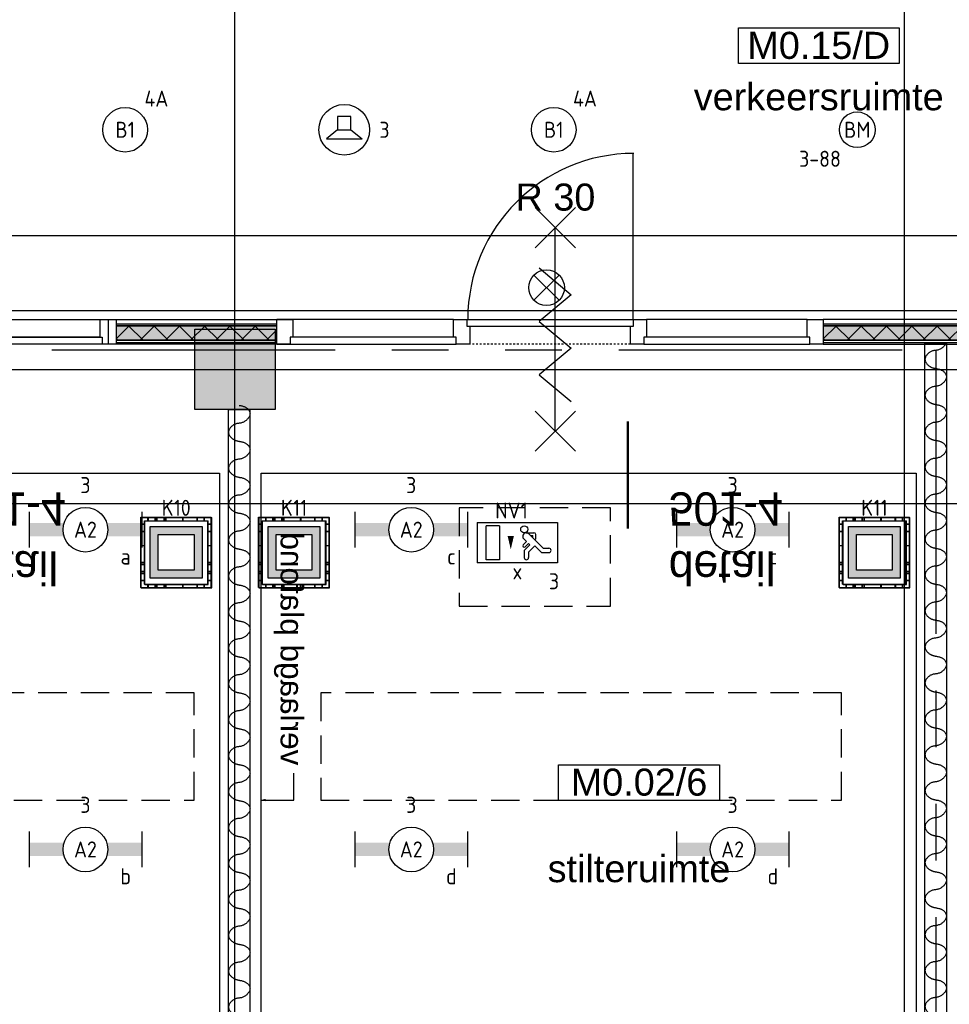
# Model space of a CAD drawing. Header units: millimetres. Extents: x -38031 to 110605, y -22066 to 88711.
# Tile 47 of 150: x 38154 to 43360, y 19520 to 25034. Entities that reach past the tile are written whole.
import ezdxf
from ezdxf.enums import TextEntityAlignment as Align

# ---------------------------------------------------------------- set-up
doc = ezdxf.new("R2010")
doc.units = ezdxf.units.MM
doc.header["$LTSCALE"] = 50
doc.set_wipeout_variables(frame=1)
for name, pattern in [('HIDDEN2', [4.7625, 3.175, -1.5875]), ('PHANTOM', [63.5, 31.75, -6.35, 6.35, -6.35, 6.35, -6.35]), ('STYLE_01', [0.41664, 0.20828, -0.20836]), ('STYLE_06', [1.04164, 0.625, -0.20828, 0.06943, -0.13893])]:
    doc.linetypes.add(name, pattern=pattern)
for name, color, linetype in [('AB$1A---_ATTRIB035', 8, 'Continuous'), ('AL$1A---_ALGEMEEN', 8, 'Continuous'), ('AM$1A---_ARCERING', 8, 'Continuous'), ('AT$1A---_TEKST100', 8, 'Continuous'), ('Bouwkundig', 8, 'Continuous'), ('EB6511--_ATTRIB', 2, 'Continuous'), ('EL6222--', 3, 'Continuous'), ('EL6311--', 3, 'Continuous'), ('EL6311--nv', 3, 'Continuous'), ('EL6350--', 3, 'Continuous'), ('EL6421--', 3, 'Continuous'), ('EL6511--', 3, 'Continuous'), ('Kastenscheiding', 4, 'PHANTOM'), ('LICHT_TEXT018', 1, 'Continuous'), ('stramien', 1, 'Continuous'), ('versterkte strook', 7, 'Continuous'), ('Vloerdoos', 3, 'Continuous'), ('Vloerdoos (1e)', 51, 'Continuous'), ('Vloerdoos OUD', 51, 'Continuous')]:
    doc.layers.add(name, color=color, linetype=linetype)
doc.styles.add('Arial', font='ARIAL.TTF')
doc.styles.add('BURO-018', font='iso.shx', dxfattribs={"height": 90})
doc.styles.add('Geneva', font='txt')
doc.styles.add('NORATT', font='isocp.shx')
doc.styles.get("Standard").update_dxf_attribs({"font": 'iso.shx'})
pattern_1 = [(135, (0, 0), (70.7107, 70.7107), []), (45, (299.34, -299.34), (70.7107, -70.7107), [])]

# ---------------------------------------------------------------- blocks, each defined once
blk = doc.blocks.new('1115C2J')
at = {"color": 0, "linetype": 'Continuous'}
for p, q in [((-4.5, 5.5), (4.5, 5.5)), ((-4.5, 1), (-4.5, 5.5)), ((-1.24, 4.31), (-1.24, 4.91)), ((-0.76, 4.11), (-0.76, 4.91)), ((2, 5.15), (3.5, 5.15)), ((2, 1.35), (2, 5.15)), ((3.5, 5.15), (3.5, 1.35)), ((4.5, 1), (4.5, 5.5)), ((-2.68, 4.35), (-3.52, 4.35)), ((-2.88, 3.87), (-3.52, 3.87)), ((-1.27, 2.26), (-2.88, 3.87)), ((-1.94, 3.61), (-2.68, 4.35)), ((-1.24, 4.31), (-1.94, 3.61)), ((-1.37, 3.5), (-0.76, 4.11)), ((-1.23, 3.35), (-1.37, 3.5)), ((-0.87, 3.71), (-1.23, 3.35)), ((-0.65, 3.49), (-1.01, 3.13)), ((-1.94, 2.93), (-2.04, 2.83)), ((-2.04, 2.83), (-2.04, 2.34)), ((-1.71, 2.7), (-1.72, 2.7)), ((-1.72, 2.7), (-1.72, 2.46)), ((-1.47, 2.46), (-1.72, 2.46)), ((-0.71, 2.83), (-1.01, 3.13)), ((-0.99, 2.14), (-1.84, 2.14)), ((2, 1.35), (3.5, 1.35)), ((4.5, 1), (-4.5, 1))]:
    blk.add_line(p, q, dxfattribs=at)
blk.add_lwpolyline([(0.75, 4, 0, 0.7, 0), (0.75, 2.5, 0.7, 0.7, 0)], format="xyseb", dxfattribs=at)
blk.add_circle((-0.76, 1.75), 0.4, dxfattribs=at)
for centre, radius, start, end in [((-1, 4.91), 0.24, 0, 180), ((-3.52, 4.11), 0.24, 90, 270), ((-0.76, 3.6), 0.16, 315, 135), ((-1.84, 2.34), 0.2, 180, 270), ((-0.99, 2.54), 0.4, 225, 45)]:
    blk.add_arc(centre, radius, start, end, dxfattribs=at)
at = {"color": 0, "linetype": 'Continuous', "style": 'BURO-018'}
for tag, p in [('E_GKAST', (0, 15.17)), ('E_GROEP', (0, 12.17)), ('E_SGROEP', (4.5, 12.17)), ('E_ARMCODE', (0, 8))]:
    blk.add_attdef(tag, text='', height=1.8, dxfattribs=at).set_placement(p, align=Align.MIDDLE)
at = {"layer": 'EL6350--', "color": 1, "style": 'BURO-018'}
blk.add_text('x', height=1.8, rotation=180, dxfattribs=at).set_placement((0.56, 7.36))
blk = doc.blocks.new('VLOERDOOS')
at = {"layer": 'Vloerdoos'}
for p, q in [((0, 395), (395, 395)), ((0, 395), (0, 0)), ((40, 375), (40, 395)), ((80, 375), (80, 395)), ((90, 375), (90, 395)), ((130, 375), (130, 395)), ((140, 375), (140, 395)), ((235, 375), (235, 395)), ((315, 375), (315, 395)), ((355, 375), (355, 395)), ((395, 395), (395, 0)), ((0, 355), (20, 355)), ((20, 375), (20, 20)), ((20, 375), (375, 375)), ((375, 375), (375, 20)), ((375, 355), (395, 355)), ((0, 315), (20, 315)), ((0, 305), (20, 305)), ((375, 315), (395, 315)), ((375, 305), (395, 305)), ((0, 265), (20, 265)), ((0, 255), (20, 255)), ((375, 265), (395, 265)), ((375, 255), (395, 255)), ((0, 160), (20, 160)), ((375, 160), (395, 160)), ((0, 80), (20, 80)), ((375, 80), (395, 80)), ((0, 40), (20, 40)), ((0, 0), (395, 0)), ((20, 20), (375, 20)), ((40, 0), (40, 20)), ((80, 0), (80, 20)), ((90, 0), (90, 20)), ((130, 0), (130, 20)), ((140, 0), (140, 20)), ((235, 0), (235, 20)), ((315, 0), (315, 20)), ((355, 0), (355, 20)), ((375, 40), (395, 40))]:
    blk.add_line(p, q, dxfattribs=at)
blk = doc.blocks.new('E00024')
at = {"color": 0, "linetype": 'Continuous'}
for p, q in [((-1.41, 1.59), (1.41, 4.41)), ((-1.41, 4.41), (1.41, 1.59))]:
    blk.add_line(p, q, dxfattribs=at)
blk.add_circle((0, 3), 2, dxfattribs=at)
at = {"color": 0, "linetype": 'Continuous', "style": 'BURO-018'}
blk.add_attdef('E_TEXT1', text='', height=1.8, dxfattribs=at).set_placement((0, 7.5), align=Align.MIDDLE)
at = {"color": 0, "linetype": 'Continuous', "style": 'BURO-018', "flags": 1}
blk.add_attdef('E_MATCODE', (0, 0), '', height=1.8, dxfattribs=at)
blk = doc.blocks.new('1115B3A')
at = {"color": 0, "linetype": 'Continuous'}
blk.add_circle((0, 0), 2.5, dxfattribs=at)
at = {"color": 0, "linetype": 'Continuous', "style": 'BURO-018'}
for tag, p in [('E_GKAST', (0, 8)), ('E_GROEP', (0, 5)), ('E_SGROEP', (4.5, 5)), ('E_ARMCODE', (0, 0)), ('E_SLET', (4.5, -1))]:
    blk.add_attdef(tag, text='', height=1.8, dxfattribs=at).set_placement(p, align=Align.MIDDLE)
blk = doc.blocks.new('1115B6630')
at = {"color": 0}
for p, q in [((-6.3, 2), (-6.3, -2)), ((6.3, 2), (6.3, -2))]:
    blk.add_line(p, q, dxfattribs=at)
at = {"color": 0, "linetype": 'Continuous'}
blk.add_circle((0, 0), 2.5, dxfattribs=at)
at = {"color": 0}
for points in [[(-2.5, 0.75), (-6.3, 0.75), (-2.5, -0.75), (-6.3, -0.75)], [(2.5, 0.75), (6.3, 0.75), (2.5, -0.75), (6.3, -0.75)]]:
    blk.add_solid(points, dxfattribs=at)
at = {"color": 0, "linetype": 'Continuous', "style": 'BURO-018'}
for tag, p in [('E_GKAST', (0, 8)), ('E_GROEP', (0, 5)), ('E_SGROEP', (4.5, 5)), ('E_ARMCODE', (0, 0)), ('E_SLET', (4.5, -3))]:
    blk.add_attdef(tag, text='', height=1.8, dxfattribs=at).set_placement(p, align=Align.MIDDLE)
blk = doc.blocks.new('E00123')
at = {"color": 0, "linetype": 'Continuous'}
blk.add_circle((0, 0), 2, dxfattribs=at)
at = {"color": 0, "linetype": 'Continuous', "style": 'BURO-018'}
for tag, p in [('E_TEXT1', (0, 4.5)), ('E_TEXT2', (0, 0))]:
    blk.add_attdef(tag, text='', height=1.8, dxfattribs=at).set_placement(p, align=Align.MIDDLE)
at = {"color": 0, "linetype": 'Continuous', "style": 'BURO-018', "flags": 1}
blk.add_attdef('E_MATCODE', (0, 0), '', height=1.8, dxfattribs=at)
blk = doc.blocks.new('E00414')
at = {"color": 0, "linetype": 'Continuous'}
for p, q in [((-2.9, -2.9), (-2.9, 2.9)), ((-2.9, 2.9), (2.9, 2.9)), ((2.9, 2.9), (2.9, -2.9)), ((-2, 2), (2, 2)), ((-2, -2), (-2, 2)), ((2, 2), (2, -2)), ((2, -2), (-2, -2)), ((2.9, -2.9), (-2.9, -2.9))]:
    blk.add_line(p, q, dxfattribs=at)
at = {"color": 0}
for points in [[(-2.9, 2.9), (2.9, 2.9), (-2, 2), (2, 2)], [(-2, -2), (-2.9, -2.9), (-2, 2), (-2.9, 2.9)], [(2, 2), (2.9, 2.9), (2, -2), (2.9, -2.9)], [(2, -2), (2.9, -2.9), (-2, -2), (-2.9, -2.9)]]:
    blk.add_solid(points, dxfattribs=at)
at = {"color": 0, "linetype": 'Continuous', "style": 'BURO-018'}
for tag, p in [('E_GKAST', (0, 8)), ('E_GROEP', (0, 5)), ('E_SGROEP', (4.5, 5))]:
    blk.add_attdef(tag, text='', height=1.8, dxfattribs=at).set_placement(p, align=Align.MIDDLE)
at = {"color": 0, "linetype": 'Continuous', "style": 'BURO-018', "flags": 1}
for tag, p in [('E_VERMCODE', (13, 5)), ('E_MATCODE', (0, 0))]:
    blk.add_attdef(tag, text='', height=1.8, dxfattribs=at).set_placement(p, align=Align.MIDDLE)
blk = doc.blocks.new('E00497')
at = {"color": 0}
for p, q in [((0, 0.75), (1, 2)), ((1, -2), (1, 2)), ((0, 0.75), (-1.5, 0.75)), ((0, -0.75), (0, 0.75)), ((-1.5, -0.75), (0, -0.75)), ((0, -0.75), (1, -2))]:
    blk.add_line(p, q, dxfattribs=at)
blk.add_line((-1.5, 0.75), (-1.5, -0.75))
blk.add_circle((0, 0), 2.84, dxfattribs=at)
at = {"color": 0, "linetype": 'Continuous', "style": 'BURO-018'}
blk.add_attdef('E_TEXT1', text='', height=1.8, dxfattribs=at).set_placement((0, 4.5), align=Align.MIDDLE)
at = {"color": 0, "linetype": 'Continuous', "style": 'BURO-018', "flags": 1}
blk.add_attdef('E_MATCODE', text='', height=1.8, dxfattribs=at).set_placement((0, 0), align=Align.MIDDLE)
blk = doc.blocks.new('tekst 12 pts')
at = {"layer": 'AL$1A---_ALGEMEEN', "color": 0, "style": 'Arial'}
blk.add_attdef('naam_ruimte', text='', height=151.5, dxfattribs=at).set_placement((0, -41.1), align=Align.TOP_CENTER)
at = {"layer": 'AL$1A---_ALGEMEEN', "color": 0, "flags": 1}
for tag, p in [('oppervlakte', (-264.6, -1003)), ('stramiennummer', (-264.6, -1275.7))]:
    blk.add_attdef(tag, p, '', height=151.5, dxfattribs=at)
blk = doc.blocks.new('ruimtenummer')
at = {"layer": 'AL$1A---_ALGEMEEN', "color": 0, "flags": 1}
for tag, p in [('peil', (-450, -397.1)), ('onderdeel', (-450, -669.8))]:
    blk.add_attdef(tag, p, '', height=151.5, dxfattribs=at)
at = {"color": 0}
blk.add_wipeout([(-450, 100), (450, 100), (450, -100), (-450, -100)], dxfattribs=at).dxf.layer = 'AL$1A---_ALGEMEEN'
at = {"layer": 'AL$1A---_ALGEMEEN', "color": 0}
blk.add_lwpolyline([(-450, 100), (450, 100), (450, -100), (-450, -100)], close=True, dxfattribs=at)
at = {"layer": 'AL$1A---_ALGEMEEN', "color": 0, "style": 'Arial'}
blk.add_attdef('ruimtenummer', text='', height=151.5, dxfattribs=at).set_placement((0, 78), align=Align.TOP_CENTER)
blk = doc.blocks.new('Group-37')
at = {"layer": 'AL$1A---_ALGEMEEN', "color": 0}
for p, q in [((-97.5, 382.003125), (127.5, 157.003125)), ((-97.5, 157.003125), (127.5, 382.003125))]:
    blk.add_line(p, q, dxfattribs=at)
at = {"layer": 'AL$1A---_ALGEMEEN', "color": 0, "flags": 1}
blk.add_attdef('B60_30', (-97.5, 157.003125), '', height=0.2, dxfattribs=at)
blk = doc.blocks.new('Group-38')
at = {"layer": 'AL$1A---_ALGEMEEN', "color": 0}
for p, q in [((-97.5, -757.809375), (127.5, -982.809375)), ((-97.5, -982.809375), (127.5, -757.809375))]:
    blk.add_line(p, q, dxfattribs=at)
at = {"layer": 'AL$1A---_ALGEMEEN', "color": 0, "flags": 1}
blk.add_attdef('B60_30', (-97.5, -982.809375), '', height=0.2, dxfattribs=at)
blk = doc.blocks.new('wrd 30 zelfsl')
at = {"layer": 'AL$1A---_ALGEMEEN', "color": 0}
blk.add_line((15, -870.3), (15, 269.5), dxfattribs=at)
blk.add_lwpolyline([(-75, 45.3), (105, -106.5), (-75, -256.1), (105, -405.7), (-75, -555.2), (105, -704.7)], dxfattribs=at)
for name in ['Group-37', 'Group-38']:
    blk.add_blockref(name, (0, 0), dxfattribs=at)
at = {"layer": 'AT$1A---_TEKST100', "style": 'Arial'}
blk.add_text('R 30', height=151.52, dxfattribs=at).set_placement((16, 516.7), align=Align.TOP_CENTER)
blk = doc.blocks.new('32x_hout-mk 859-p')
at = {"layer": 'AM$1A---_ARCERING', "linetype": 'Continuous', "lineweight": 0}
for points in [[(-7930, 114), (-7030, 114), (-7030, 104), (-7930, 104)], [(-3970, 114), (-3070, 114), (-3070, 104), (-3970, 104)]]:
    blk.add_hatch(color=256, dxfattribs=at).paths.add_polyline_path(points)
at = {"layer": 'AL$1A---_ALGEMEEN', "color": 0}
for points in [[(-7930, 114), (-7030, 114), (-7030, 104), (-7930, 104)], [(-4060, 139), (-4960, 139), (-4960, 0), (-4060, 0)], [(-3070, 139), (-3970, 139), (-3970, 0), (-3070, 0)], [(-3970, 114), (-3070, 114), (-3070, 104), (-3970, 104)]]:
    blk.add_lwpolyline(points, close=True, dxfattribs=at)
at = {"color": 0}
blk.add_wipeout([(-7930, 23), (-7030, 23), (-7030, 8), (-7930, 8)], dxfattribs=at).dxf.layer = 'AL$1A---_ALGEMEEN'
at = {"layer": 'AM$1A---_ARCERING', "linetype": 'Continuous', "lineweight": 0}
blk.add_hatch(color=256, dxfattribs=at).paths.add_polyline_path([(-7930, 104), (-7030, 104), (-7030, 23), (-7930, 23)])
at = {"layer": 'AM$1A---_ARCERING', "linetype": 'Continuous', "lineweight": 5}
h = blk.add_hatch(dxfattribs=at)
h.set_pattern_fill('ISOLATIE', color=256, style=0, pattern_type=2)
h.set_pattern_definition(pattern_1)
h.paths.add_polyline_path([(-7930, 104), (-7030, 104), (-7030, 23), (-7930, 23)])
at = {"layer": 'AL$1A---_ALGEMEEN', "color": 0}
for points in [[(-7930, 139), (-7030, 139), (-7030, 0), (-7930, 0)], [(-6040, 139), (-7030, 139), (-7030, 0), (-6040, 0)], [(-7930, 104), (-7030, 104), (-7030, 23), (-7930, 23)], [(-7930, 23), (-7030, 23), (-7030, 8), (-7930, 8)]]:
    blk.add_lwpolyline(points, close=True, dxfattribs=at)
at = {"color": 0}
for points in [[(-5050, 139), (-4960, 139), (-4960, 0), (-5050, 0)], [(-3970, 23), (-3070, 23), (-3070, 8), (-3970, 8)]]:
    blk.add_wipeout(points, dxfattribs=at).dxf.layer = 'AL$1A---_ALGEMEEN'
at = {"layer": 'AM$1A---_ARCERING', "linetype": 'Continuous', "lineweight": 0}
blk.add_hatch(color=256, dxfattribs=at).paths.add_polyline_path([(-3970, 104), (-3070, 104), (-3070, 23), (-3970, 23)])
at = {"layer": 'AM$1A---_ARCERING', "linetype": 'Continuous', "lineweight": 5}
h = blk.add_hatch(dxfattribs=at)
h.set_pattern_fill('ISOLATIE', color=256, style=0, pattern_type=2)
h.set_pattern_definition(pattern_1)
h.paths.add_polyline_path([(-3970, 104), (-3070, 104), (-3070, 23), (-3970, 23)])
at = {"layer": 'AL$1A---_ALGEMEEN', "color": 0}
for points in [[(-5050, 139), (-4960, 139), (-4960, 0), (-5050, 0)], [(-3970, 104), (-3070, 104), (-3070, 23), (-3970, 23)], [(-3970, 23), (-3070, 23), (-3070, 8), (-3970, 8)]]:
    blk.add_lwpolyline(points, close=True, dxfattribs=at)
at = {"color": 0}
for points in [[(-7975, 139), (-7930, 139), (-7930, 0), (-7975, 0)], [(-7030, 139), (-6940, 139), (-6940, 0), (-7030, 0)], [(-6040, 139), (-5950, 139), (-5950, 0), (-6040, 0)]]:
    blk.add_wipeout(points, dxfattribs=at).dxf.layer = 'AL$1A---_ALGEMEEN'
at = {"layer": 'AL$1A---_ALGEMEEN', "color": 0, "linetype": 'STYLE_01'}
blk.add_line((-5050, 0), (-5950, 0), dxfattribs=at)
at = {"layer": 'AL$1A---_ALGEMEEN', "color": 0}
for points in [[(-7975, 139), (-7930, 139), (-7930, 0), (-7975, 0)], [(-7030, 139), (-6940, 139), (-6940, 0), (-7030, 0)], [(-6040, 139), (-5950, 139), (-5950, 0), (-6040, 0)]]:
    blk.add_lwpolyline(points, close=True, dxfattribs=at)
at = {"color": 0}
blk.add_wipeout([(-4060, 139), (-3970, 139), (-3970, 0), (-4060, 0)], dxfattribs=at).dxf.layer = 'AL$1A---_ALGEMEEN'
at = {"layer": 'AL$1A---_ALGEMEEN', "color": 0}
blk.add_lwpolyline([(-4060, 139), (-3970, 139), (-3970, 0), (-4060, 0)], close=True, dxfattribs=at)
at = {"color": 0}
for points in [[(-5965, 139), (-5035, 139), (-5035, 99), (-5965, 99)], [(-6025, 40), (-6955, 40), (-6955, 0), (-6025, 0)]]:
    blk.add_wipeout(points, dxfattribs=at).dxf.layer = 'AL$1A---_ALGEMEEN'
at = {"layer": 'AL$1A---_ALGEMEEN', "color": 0}
blk.add_line((-5035, 139), (-5035, 1070), dxfattribs=at)
for points in [[(-5965, 139), (-5035, 139), (-5035, 99), (-5965, 99)], [(-6025, 40), (-6955, 40), (-6955, 0), (-6025, 0)]]:
    blk.add_lwpolyline(points, close=True, dxfattribs=at)
blk.add_arc((-5031, 139), 930, 90, 180, dxfattribs=at)
blk.add_blockref('wrd 30 zelfsl', (-5486, 383.5), dxfattribs=at)
at = {"color": 0}
blk.add_wipeout([(-4045, 40), (-4975, 40), (-4975, 0), (-4045, 0)], dxfattribs=at).dxf.layer = 'AL$1A---_ALGEMEEN'
at = {"layer": 'AL$1A---_ALGEMEEN', "color": 0}
blk.add_lwpolyline([(-4045, 40), (-4975, 40), (-4975, 0), (-4045, 0)], close=True, dxfattribs=at)
blk = doc.blocks.new('32x_hout-mk 860-p')
at = {"color": 0}
blk.add_wipeout([(-994, 139), (-90, 139), (-90, 40), (-994, 40)], dxfattribs=at).dxf.layer = 'AL$1A---_ALGEMEEN'
at = {"layer": 'AL$1A---_ALGEMEEN', "color": 0}
blk.add_lwpolyline([(-994, 139), (-90, 139), (-90, 40), (-994, 40)], close=True, dxfattribs=at)
at = {"color": 0}
blk.add_wipeout([(-90, 139), (-45, 139), (-45, 0), (-90, 0)], dxfattribs=at).dxf.layer = 'AL$1A---_ALGEMEEN'
at = {"layer": 'AL$1A---_ALGEMEEN', "color": 0}
blk.add_lwpolyline([(-90, 139), (-45, 139), (-45, 0), (-90, 0)], close=True, dxfattribs=at)
at = {"color": 0}
blk.add_wipeout([(-1009, 40), (-79, 40), (-79, 0), (-1009, 0)], dxfattribs=at).dxf.layer = 'AL$1A---_ALGEMEEN'
at = {"layer": 'AL$1A---_ALGEMEEN', "color": 0}
blk.add_lwpolyline([(-1009, 40), (-79, 40), (-79, 0), (-1009, 0)], close=True, dxfattribs=at)
blk = doc.blocks.new('detailnr plf ver')
at = {"layer": 'AL$1A---_ALGEMEEN', "color": 0, "lineweight": 50}
blk.add_line((0, -300), (0, 300), dxfattribs=at)
at = {"layer": 'AL$1A---_ALGEMEEN', "color": 0, "flags": 1}
blk.add_attdef('detailnr', (0, -300), '', height=0.2, dxfattribs=at)
at = {"layer": 'AT$1A---_TEKST100', "insert": (229.7, 614.1), "char_height": 187.134, "attachment_point": 1, "line_spacing_factor": 1.057281, "style": 'Geneva'}
blk.add_mtext('{\\C256;\\ldetail \\P501-4}', dxfattribs=at)
blk = doc.blocks.new('kolom 450')
at = {"layer": 'AM$1A---_ARCERING', "linetype": 'Continuous', "lineweight": 0}
blk.add_hatch(color=256, dxfattribs=at).paths.add_polyline_path([(-225, 225), (225, 225), (225, -225), (-225, -225)])
at = {"layer": 'AL$1A---_ALGEMEEN', "color": 0}
blk.add_lwpolyline([(-225, 225), (225, 225), (225, -225), (-225, -225)], close=True, dxfattribs=at)
blk = doc.blocks.new('txt 1_100 verlaagd plafond')
at = {"layer": 'AL$1A---_ALGEMEEN', "color": 0}
for p, q in [((-1830, 0), (-1830, 182.6)), ((-1830, 182.6), (-1680, 182.6))]:
    blk.add_line(p, q, dxfattribs=at)
blk.add_solid([(-1830, 0), (-1836.7, 25), (-1823.3, 25)], dxfattribs=at)
at = {"layer": 'AT$1A---_TEKST100', "insert": (-983.5, 235.8), "char_height": 126.27, "attachment_point": 2, "line_spacing_factor": 0.967741, "style": 'Arial'}
blk.add_mtext('{\\C256;\\lverlaagd plafond}', dxfattribs=at)
blk = doc.blocks.new('Group-88')
at = {"layer": 'AL$1A---_ALGEMEEN', "color": 0, "linetype": 'Continuous', "lineweight": 30}
blk.add_lwpolyline([(-17037, -5725.1), (-16917, -5725.1), (-16917, -13951), (-17037, -13951)], close=True, dxfattribs=at)
blk = doc.blocks.new('Group-89')
at = {"layer": 'AL$1A---_ALGEMEEN', "color": 0}
for points in [[(-16977, -5701), (-16976.3, -5701.7), (-16973, -5702.1), (-16937.9, -5706.7), (-16908.3, -5750.8), (-16948.3, -5799), (-17010, -5803.9), (-17046.1, -5852.2), (-17009.5, -5898), (-16977, -5902.2)], [(-16977, -5902.2), (-16976.3, -5902.9), (-16973, -5903.3), (-16937.9, -5907.9), (-16908.3, -5952), (-16948.3, -6000.2), (-17010, -6005.1), (-17046.1, -6053.4), (-17009.5, -6099.2), (-16977, -6103.4)], [(-16977, -6103.4), (-16976.3, -6104.1), (-16973, -6104.5), (-16937.9, -6109.1), (-16908.3, -6153.2), (-16948.3, -6201.4), (-17010, -6206.4), (-17046.1, -6254.7), (-17009.5, -6300.4), (-16977, -6304.7)], [(-16977, -6304.7), (-16976.3, -6305.3), (-16973, -6305.7), (-16937.9, -6310.4), (-16908.3, -6354.4), (-16948.3, -6402.6), (-17010, -6407.6), (-17046.1, -6455.9), (-17009.5, -6501.7), (-16977, -6505.9)], [(-16977, -6505.9), (-16976.3, -6506.5), (-16973, -6507), (-16937.9, -6511.6), (-16908.3, -6555.7), (-16948.3, -6603.8), (-17010, -6608.8), (-17046.1, -6657.1), (-17009.5, -6702.9), (-16977, -6707.1)], [(-16977, -6707.1), (-16976.3, -6707.7), (-16973, -6708.2), (-16937.9, -6712.8), (-16908.3, -6756.9), (-16948.3, -6805.1), (-17010, -6810), (-17046.1, -6858.3), (-17009.5, -6904.1), (-16977, -6908.3)], [(-16977, -6908.3), (-16976.3, -6909), (-16973, -6909.4), (-16937.9, -6914), (-16908.3, -6958.1), (-16948.3, -7006.3), (-17010, -7011.2), (-17046.1, -7059.5), (-17009.5, -7105.3), (-16977, -7109.5)], [(-16977, -7109.5), (-16976.3, -7110.2), (-16973, -7110.6), (-16937.9, -7115.2), (-16908.3, -7159.3), (-16948.3, -7207.5), (-17010, -7212.5), (-17046.1, -7260.8), (-17009.5, -7306.5), (-16977, -7310.8)], [(-16977, -7310.8), (-16976.3, -7311.4), (-16973, -7311.8), (-16937.9, -7316.5), (-16908.3, -7360.5), (-16948.3, -7408.7), (-17010, -7413.7), (-17046.1, -7462), (-17009.5, -7507.8), (-16977, -7512)], [(-16977, -7512), (-16976.3, -7512.6), (-16973, -7513.1), (-16937.9, -7517.7), (-16908.3, -7561.8), (-16948.3, -7609.9), (-17010, -7614.9), (-17046.1, -7663.2), (-17009.5, -7709), (-16977, -7713.2)], [(-16977, -7713.2), (-16976.3, -7713.8), (-16973, -7714.3), (-16937.9, -7718.9), (-16908.3, -7763), (-16948.3, -7811.2), (-17010, -7816.1), (-17046.1, -7864.4), (-17009.5, -7910.2), (-16977, -7914.4)], [(-16977, -7914.4), (-16976.3, -7915.1), (-16973, -7915.5), (-16937.9, -7920.1), (-16908.3, -7964.2), (-16948.3, -8012.4), (-17010, -8017.3), (-17046.1, -8065.6), (-17009.5, -8111.4), (-16977, -8115.6)], [(-16977, -8115.6), (-16976.3, -8116.3), (-16973, -8116.7), (-16937.9, -8121.3), (-16908.3, -8165.4), (-16948.3, -8213.6), (-17010, -8218.6), (-17046.1, -8266.9), (-17009.5, -8312.6), (-16977, -8316.8)], [(-16977, -8316.8), (-16976.3, -8317.5), (-16973, -8317.9), (-16937.9, -8322.6), (-16908.3, -8366.6), (-16948.3, -8414.8), (-17010, -8419.8), (-17046.1, -8468.1), (-17009.5, -8513.9), (-16977, -8518.1)], [(-16977, -8518.1), (-16976.3, -8518.7), (-16973, -8519.2), (-16937.9, -8523.8), (-16908.3, -8567.9), (-16948.3, -8616), (-17010, -8621), (-17046.1, -8669.3), (-17009.5, -8715.1), (-16977, -8719.3)], [(-16977, -8719.3), (-16976.3, -8719.9), (-16973, -8720.4), (-16937.9, -8725), (-16908.3, -8769.1), (-16948.3, -8817.3), (-17010, -8822.2), (-17046.1, -8870.5), (-17009.5, -8916.3), (-16977, -8920.5)], [(-16977, -8920.5), (-16976.3, -8921.2), (-16973, -8921.6), (-16937.9, -8926.2), (-16908.3, -8970.3), (-16948.3, -9018.5), (-17010, -9023.4), (-17046.1, -9071.7), (-17009.5, -9117.5), (-16977, -9121.7)]]:
    blk.add_open_spline(points, degree=2, knots=[0, 0, 0, 1, 1, 2, 3, 4, 5, 6, 7, 7, 7], dxfattribs=at)
blk.add_blockref('Group-88', (0, 0), dxfattribs=at)
blk = doc.blocks.new('Group-90')
at = {"layer": 'AL$1A---_ALGEMEEN', "color": 0, "linetype": 'Continuous', "lineweight": 30}
blk.add_lwpolyline([(-13137, -5353.4), (-13017, -5353.4), (-13017, -13951), (-13137, -13951)], close=True, dxfattribs=at)
at = {"layer": 'AL$1A---_ALGEMEEN', "color": 0}
for points, knots in [([(-13018.8, -5351), (-13021.6, -5358.9), (-13028.3, -5366.9), (-13048.3, -5391), (-13110, -5396), (-13146.1, -5444.3), (-13109.5, -5490.2), (-13077, -5494.4)], [0, 0, 0, 1, 1, 2, 3, 4, 5, 5, 5]), ([(-13077, -5494.4), (-13076.3, -5495), (-13073, -5495.4), (-13037.9, -5500.1), (-13008.3, -5544.2), (-13048.3, -5592.4), (-13110, -5597.4), (-13146.1, -5645.7), (-13109.5, -5691.5), (-13077, -5695.7)], [0, 0, 0, 1, 1, 2, 3, 4, 5, 6, 7, 7, 7]), ([(-13077, -5695.7), (-13076.3, -5696.4), (-13073, -5696.8), (-13037.9, -5701.4), (-13008.3, -5745.5), (-13048.3, -5793.7), (-13110, -5798.7), (-13146.1, -5847), (-13109.5, -5892.8), (-13077, -5897.1)], [0, 0, 0, 1, 1, 2, 3, 4, 5, 6, 7, 7, 7]), ([(-13077, -5897.1), (-13076.3, -5897.7), (-13073, -5898.1), (-13037.9, -5902.8), (-13008.3, -5946.9), (-13048.3, -5995.1), (-13110, -6000), (-13146.1, -6048.4), (-13109.5, -6094.2), (-13077, -6098.4)], [0, 0, 0, 1, 1, 2, 3, 4, 5, 6, 7, 7, 7]), ([(-13077, -6098.4), (-13076.3, -6099.1), (-13073, -6099.5), (-13037.9, -6104.1), (-13008.3, -6148.2), (-13048.3, -6196.4), (-13110, -6201.4), (-13146.1, -6249.7), (-13109.5, -6295.5), (-13077, -6299.8)], [0, 0, 0, 1, 1, 2, 3, 4, 5, 6, 7, 7, 7]), ([(-13077, -6299.8), (-13076.3, -6300.4), (-13073, -6300.8), (-13037.9, -6305.5), (-13008.3, -6349.6), (-13048.3, -6397.8), (-13110, -6402.7), (-13146.1, -6451.1), (-13109.5, -6496.9), (-13077, -6501.1)], [0, 0, 0, 1, 1, 2, 3, 4, 5, 6, 7, 7, 7]), ([(-13077, -6501.1), (-13076.3, -6501.8), (-13073, -6502.2), (-13037.9, -6506.8), (-13008.3, -6550.9), (-13048.3, -6599.1), (-13110, -6604.1), (-13146.1, -6652.4), (-13109.5, -6698.2), (-13077, -6702.5)], [0, 0, 0, 1, 1, 2, 3, 4, 5, 6, 7, 7, 7]), ([(-13077, -6702.5), (-13076.3, -6703.1), (-13073, -6703.5), (-13037.9, -6708.2), (-13008.3, -6752.3), (-13048.3, -6800.5), (-13110, -6805.4), (-13146.1, -6853.8), (-13109.5, -6899.6), (-13077, -6903.8)], [0, 0, 0, 1, 1, 2, 3, 4, 5, 6, 7, 7, 7]), ([(-13077, -6903.8), (-13076.3, -6904.5), (-13073, -6904.9), (-13037.9, -6909.5), (-13008.3, -6953.6), (-13048.3, -7001.8), (-13110, -7006.8), (-13146.1, -7055.1), (-13109.5, -7100.9), (-13077, -7105.2)], [0, 0, 0, 1, 1, 2, 3, 4, 5, 6, 7, 7, 7]), ([(-13077, -7105.2), (-13076.3, -7105.8), (-13073, -7106.2), (-13037.9, -7110.9), (-13008.3, -7155), (-13048.3, -7203.2), (-13110, -7208.1), (-13146.1, -7256.5), (-13109.5, -7302.3), (-13077, -7306.5)], [0, 0, 0, 1, 1, 2, 3, 4, 5, 6, 7, 7, 7]), ([(-13077, -7306.5), (-13076.3, -7307.2), (-13073, -7307.6), (-13037.9, -7312.2), (-13008.3, -7356.3), (-13048.3, -7404.5), (-13110, -7409.5), (-13146.1, -7457.8), (-13109.5, -7503.6), (-13077, -7507.8)], [0, 0, 0, 1, 1, 2, 3, 4, 5, 6, 7, 7, 7]), ([(-13077, -7507.8), (-13076.3, -7508.5), (-13073, -7508.9), (-13037.9, -7513.6), (-13008.3, -7557.7), (-13048.3, -7605.9), (-13110, -7610.8), (-13146.1, -7659.2), (-13109.5, -7705), (-13077, -7709.2)], [0, 0, 0, 1, 1, 2, 3, 4, 5, 6, 7, 7, 7]), ([(-13077, -7709.2), (-13076.3, -7709.9), (-13073, -7710.3), (-13037.9, -7714.9), (-13008.3, -7759), (-13048.3, -7807.2), (-13110, -7812.2), (-13146.1, -7860.5), (-13109.5, -7906.3), (-13077, -7910.5)], [0, 0, 0, 1, 1, 2, 3, 4, 5, 6, 7, 7, 7]), ([(-13077, -7910.5), (-13076.3, -7911.2), (-13073, -7911.6), (-13037.9, -7916.3), (-13008.3, -7960.4), (-13048.3, -8008.6), (-13110, -8013.5), (-13146.1, -8061.9), (-13109.5, -8107.7), (-13077, -8111.9)], [0, 0, 0, 1, 1, 2, 3, 4, 5, 6, 7, 7, 7]), ([(-13077, -8111.9), (-13076.3, -8112.5), (-13073, -8113), (-13037.9, -8117.6), (-13008.3, -8161.7), (-13048.3, -8209.9), (-13110, -8214.9), (-13146.1, -8263.2), (-13109.5, -8309), (-13077, -8313.2)], [0, 0, 0, 1, 1, 2, 3, 4, 5, 6, 7, 7, 7]), ([(-13077, -8313.2), (-13076.3, -8313.9), (-13073, -8314.3), (-13037.9, -8318.9), (-13008.3, -8363.1), (-13048.3, -8411.3), (-13110, -8416.2), (-13146.1, -8464.6), (-13109.5, -8510.4), (-13077, -8514.6)], [0, 0, 0, 1, 1, 2, 3, 4, 5, 6, 7, 7, 7]), ([(-13077, -8514.6), (-13076.3, -8515.2), (-13073, -8515.7), (-13037.9, -8520.3), (-13008.3, -8564.4), (-13048.3, -8612.6), (-13110, -8617.6), (-13146.1, -8665.9), (-13109.5, -8711.7), (-13077, -8715.9)], [0, 0, 0, 1, 1, 2, 3, 4, 5, 6, 7, 7, 7]), ([(-13077, -8715.9), (-13076.3, -8716.6), (-13073, -8717), (-13037.9, -8721.6), (-13008.3, -8765.8), (-13048.3, -8814), (-13110, -8818.9), (-13146.1, -8867.3), (-13109.5, -8913.1), (-13077, -8917.3)], [0, 0, 0, 1, 1, 2, 3, 4, 5, 6, 7, 7, 7]), ([(-13077, -8917.3), (-13076.3, -8917.9), (-13073, -8918.4), (-13037.9, -8923), (-13008.3, -8967.1), (-13048.3, -9015.3), (-13110, -9020.3), (-13146.1, -9068.6), (-13109.5, -9114.4), (-13077, -9118.6)], [0, 0, 0, 1, 1, 2, 3, 4, 5, 6, 7, 7, 7])]:
    blk.add_open_spline(points, degree=2, knots=knots, dxfattribs=at)
blk = doc.blocks.new('200254 W 210e 19-03-2008')
at = {"layer": 'AL$1A---_ALGEMEEN'}
for points in [[(19598.54, 3524.55), (19598.54, 3484.05), (20194.57, 3484.05), (20194.57, 3524.55)], [(19746.65, 3465.84), (19820.23, 3465.84), (19820.23, 3310.04), (19746.65, 3310.04)]]:
    blk.add_lwpolyline(points, close=True, dxfattribs=at)
ref = blk.add_blockref('tekst 12 pts', (19887.33, 3510.33), dxfattribs=dict(at, xscale=-0.02, yscale=0.02, zscale=0.02))
ref.add_attrib('naam_ruimte', 'verkeersruimte', dxfattribs={"layer": 'AB$1A---_ATTRIB035', "height": 3.0305, "style": 'Arial'}).set_placement((19887.33, 3509.51), align=Align.TOP_CENTER)
at = {"layer": 'AL$1A---_ALGEMEEN', "xscale": -0.02, "yscale": 0.02, "zscale": 0.02, "rotation": 270}
blk.add_blockref('txt 1_100 verlaagd plafond', (19824.87, 3465.82), dxfattribs=at)
at = {"layer": 'AL$1A---_ALGEMEEN'}
ref = blk.add_blockref('ruimtenummer', (19867.2, 3431.18), dxfattribs=dict(at, xscale=0.02, yscale=0.02, zscale=0.02))
ref.add_attrib('ruimtenummer', 'M0.02/6', dxfattribs={"layer": 'AB$1A---_ATTRIB035', "height": 3.03, "style": 'Arial'}).set_placement((19867.2, 3432.74), align=Align.TOP_CENTER)
ref = blk.add_blockref('tekst 12 pts', (19867.2, 3423.87), dxfattribs=dict(at, xscale=0.02, yscale=0.02, zscale=0.02))
ref.add_attrib('naam_ruimte', 'stilteruimte', dxfattribs={"layer": 'AB$1A---_ATTRIB035', "height": 3.0305, "style": 'Arial'}).set_placement((19867.2, 3423.05), align=Align.TOP_CENTER)
blk.add_lwpolyline([(19824.87, 3465.84), (19898.23, 3465.84), (19898.23, 3310.04), (19824.87, 3310.04)], close=True, dxfattribs=at)
ref = blk.add_blockref('ruimtenummer', (19887.33, 3513.71), dxfattribs=dict(at, xscale=0.02, yscale=0.02, zscale=0.02))
ref.add_attrib('ruimtenummer', 'M0.15/D', dxfattribs={"layer": 'AB$1A---_ATTRIB035', "height": 3.03, "style": 'Arial'}).set_placement((19887.33, 3515.27), align=Align.TOP_CENTER)
at = {"layer": 'AL$1A---_ALGEMEEN', "xscale": 0.02, "yscale": 0.02, "zscale": 0.02}
blk.add_blockref('32x_hout-mk 859-p', (19967.24, 3480.27), dxfattribs=at)
at = {"layer": 'stramien', "linetype": 'STYLE_06', "ltscale": 50}
for p, q in [((19821.95, 2703.35), (19821.95, 4240.03)), ((19896.95, 2737.41), (19896.95, 3963.01))]:
    blk.add_line(p, q, dxfattribs=at)
at = {"layer": 'AL$1A---_ALGEMEEN', "xscale": 0.02, "yscale": 0.02, "zscale": 0.02}
for name, p in [('32x_hout-mk 860-p', (19808.65, 3480.27)), ('kolom 450', (19821.95, 3477.45)), ('Group-90', (20161.97, 3587.45)), ('Group-89', (20161.97, 3587.45))]:
    blk.add_blockref(name, p, dxfattribs=at)
at = {"layer": 'AL$1A---_ALGEMEEN', "xscale": -0.02, "yscale": 0.02, "zscale": 0.02, "rotation": 180}
blk.add_blockref('detailnr plf ver', (19865.93, 3465.63), dxfattribs=at)
at = {"layer": 'stramien', "linetype": 'STYLE_06', "ltscale": 50}
blk.add_line((19004.75, 3477.45), (21069.14, 3477.45), dxfattribs=at)
at = {"layer": 'AL$1A---_ALGEMEEN', "xscale": -0.02, "yscale": 0.02, "zscale": 0.02, "rotation": 180}
blk.add_blockref('detailnr plf ver', (19785.61, 3465.63), dxfattribs=at)
blk = doc.blocks.new('VLOERDOOS (1e)')
at = {"layer": 'Vloerdoos OUD'}
for p, q in [((0, 395), (395, 395)), ((0, 395), (0, 0)), ((40, 375), (40, 395)), ((80, 375), (80, 395)), ((90, 375), (90, 395)), ((130, 375), (130, 395)), ((140, 375), (140, 395)), ((235, 375), (235, 395)), ((315, 375), (315, 395)), ((355, 375), (355, 395)), ((395, 395), (395, 0)), ((0, 355), (20, 355)), ((20, 375), (20, 20)), ((20, 375), (375, 375)), ((375, 375), (375, 20)), ((375, 355), (395, 355)), ((0, 315), (20, 315)), ((0, 305), (20, 305)), ((375, 315), (395, 315)), ((375, 305), (395, 305)), ((0, 265), (20, 265)), ((0, 255), (20, 255)), ((375, 265), (395, 265)), ((375, 255), (395, 255)), ((0, 160), (20, 160)), ((375, 160), (395, 160)), ((0, 80), (20, 80)), ((375, 80), (395, 80)), ((0, 40), (20, 40)), ((0, 0), (395, 0)), ((20, 20), (375, 20)), ((40, 0), (40, 20)), ((80, 0), (80, 20)), ((90, 0), (90, 20)), ((130, 0), (130, 20)), ((140, 0), (140, 20)), ((235, 0), (235, 20)), ((315, 0), (315, 20)), ((355, 0), (355, 20)), ((375, 40), (395, 40))]:
    blk.add_line(p, q, dxfattribs=at)

msp = doc.modelspace()

# ---------------------------------------------------------------- block references
at = {"layer": 'Bouwkundig', "xscale": 50, "yscale": 50, "zscale": 50}
msp.add_blockref('200254 W 210e 19-03-2008', (-951737.5, -150797.3), dxfattribs=at)

# ---------------------------------------------------------------- next in the draw order: linework, layer by layer
at = {"layer": 'Kastenscheiding'}
for p, q in [((58971.1, 23182.9), (19517.8, 23182.9)), ((43283.9, 23182.9), (43283.9, 14574))]:
    msp.add_line(p, q, dxfattribs=at)
at = {"layer": 'LICHT_TEXT018', "linetype": 'HIDDEN2'}
for points in [[(40614.9, 21750.1), (41463.6, 21750.1), (41463.6, 22301), (40614.9, 22301)], [(36217.1, 20663.5), (39131.8, 20663.5), (39131.8, 21264), (36217.1, 21264)], [(39841.4, 20663.5), (42756.2, 20663.5), (42756.2, 21264), (39841.4, 21264)]]:
    msp.add_lwpolyline(points, close=True, dxfattribs=at)
at = {"layer": 'versterkte strook'}
for p, q in [((8368.1, 23825), (81845.1, 23825)), ((8368.1, 22325), (81845.1, 22325))]:
    msp.add_line(p, q, dxfattribs=at)

# ---------------------------------------------------------------- next in the draw order: block references
at = {"layer": 'EL6222--'}
ref = msp.add_blockref('E00414', (39030.6, 22050.4), dxfattribs=dict(at, xscale=50, yscale=50, zscale=50))
ref.add_attrib('E_GROEP', 'K10', dxfattribs={"layer": '0', "color": 1, "linetype": 'Continuous', "height": 90, "style": 'BURO-018'}).set_placement((39030.6, 22300.4), align=Align.MIDDLE)
ref = msp.add_blockref('E00414', (39690.6, 22050.4), dxfattribs=dict(at, xscale=50, yscale=50, zscale=50))
ref.add_attrib('E_GROEP', 'K11', dxfattribs={"layer": '0', "color": 1, "linetype": 'Continuous', "height": 90, "style": 'BURO-018'}).set_placement((39690.6, 22300.4), align=Align.MIDDLE)
ref = msp.add_blockref('E00414', (42940.6, 22050.4), dxfattribs=dict(at, xscale=50, yscale=50, zscale=50))
ref.add_attrib('E_GROEP', 'K11', dxfattribs={"layer": '0', "color": 1, "linetype": 'Continuous', "height": 90, "style": 'BURO-018'}).set_placement((42940.6, 22300.4), align=Align.MIDDLE)
at = {"layer": 'EL6311--'}
ref = msp.add_blockref('1115B3A', (38744.9, 24417.5), dxfattribs=dict(at, xscale=50, yscale=50, zscale=50))
ref.add_attrib('E_ARMCODE', 'B1', dxfattribs={"layer": '0', "color": 1, "linetype": 'Continuous', "height": 90, "style": 'BURO-018'}).set_placement((38744.9, 24417.5), align=Align.MIDDLE)
ref.add_attrib('E_GROEP', '4A', dxfattribs={"layer": '0', "color": 1, "linetype": 'Continuous', "height": 90, "style": 'BURO-018'}).set_placement((38919.9, 24592.5), align=Align.MIDDLE)
ref = msp.add_blockref('1115B3A', (41144.9, 24417.5), dxfattribs=dict(at, xscale=50, yscale=50, zscale=50))
ref.add_attrib('E_ARMCODE', 'B1', dxfattribs={"layer": '0', "color": 1, "linetype": 'Continuous', "height": 90, "style": 'BURO-018'}).set_placement((41144.9, 24417.5), align=Align.MIDDLE)
ref.add_attrib('E_GROEP', '4A', dxfattribs={"layer": '0', "color": 1, "linetype": 'Continuous', "height": 90, "style": 'BURO-018'}).set_placement((41319.9, 24592.5), align=Align.MIDDLE)
ref = msp.add_blockref('1115B6630', (38522.5, 22177.7), dxfattribs=dict(at, xscale=50, yscale=50, zscale=50))
ref.add_attrib('E_ARMCODE', 'A2', dxfattribs={"layer": '0', "color": 1, "linetype": 'Continuous', "height": 90, "style": 'BURO-018'}).set_placement((38522.5, 22177.7), align=Align.MIDDLE)
ref.add_attrib('E_SLET', 'a', dxfattribs={"layer": '0', "color": 1, "linetype": 'Continuous', "height": 90, "style": 'BURO-018'}).set_placement((38747.5, 22027.7), align=Align.MIDDLE)
ref.add_attrib('E_GROEP', '3', dxfattribs={"layer": '0', "color": 1, "linetype": 'Continuous', "height": 90, "style": 'BURO-018'}).set_placement((38522.5, 22427.7), align=Align.MIDDLE)
ref = msp.add_blockref('1115B6630', (40346.8, 22177.7), dxfattribs=dict(at, xscale=50, yscale=50, zscale=50))
ref.add_attrib('E_ARMCODE', 'A2', dxfattribs={"layer": '0', "color": 1, "linetype": 'Continuous', "height": 90, "style": 'BURO-018'}).set_placement((40346.8, 22177.7), align=Align.MIDDLE)
ref.add_attrib('E_SLET', 'c', dxfattribs={"layer": '0', "color": 1, "linetype": 'Continuous', "height": 90, "style": 'BURO-018'}).set_placement((40571.8, 22027.7), align=Align.MIDDLE)
ref.add_attrib('E_GROEP', '3', dxfattribs={"layer": '0', "color": 1, "linetype": 'Continuous', "height": 90, "style": 'BURO-018'}).set_placement((40346.8, 22427.7), align=Align.MIDDLE)
ref = msp.add_blockref('1115B6630', (42146.8, 22177.7), dxfattribs=dict(at, xscale=50, yscale=50, zscale=50))
ref.add_attrib('E_ARMCODE', 'A2', dxfattribs={"layer": '0', "color": 1, "linetype": 'Continuous', "height": 90, "style": 'BURO-018'}).set_placement((42146.8, 22177.7), align=Align.MIDDLE)
ref.add_attrib('E_SLET', 'c', dxfattribs={"layer": '0', "color": 1, "linetype": 'Continuous', "height": 90, "style": 'BURO-018'}).set_placement((42371.8, 22027.7), align=Align.MIDDLE)
ref.add_attrib('E_GROEP', '3', dxfattribs={"layer": '0', "color": 1, "linetype": 'Continuous', "height": 90, "style": 'BURO-018'}).set_placement((42146.8, 22427.7), align=Align.MIDDLE)
ref = msp.add_blockref('1115B6630', (38522.5, 20386.8), dxfattribs=dict(at, xscale=50, yscale=50, zscale=50))
ref.add_attrib('E_ARMCODE', 'A2', dxfattribs={"layer": '0', "color": 1, "linetype": 'Continuous', "height": 90, "style": 'BURO-018'}).set_placement((38522.5, 20386.8), align=Align.MIDDLE)
ref.add_attrib('E_SLET', 'b', dxfattribs={"layer": '0', "color": 1, "linetype": 'Continuous', "height": 90, "style": 'BURO-018'}).set_placement((38747.5, 20236.8), align=Align.MIDDLE)
ref.add_attrib('E_GROEP', '3', dxfattribs={"layer": '0', "color": 1, "linetype": 'Continuous', "height": 90, "style": 'BURO-018'}).set_placement((38522.5, 20636.8), align=Align.MIDDLE)
ref = msp.add_blockref('1115B6630', (40346.8, 20386.8), dxfattribs=dict(at, xscale=50, yscale=50, zscale=50))
ref.add_attrib('E_ARMCODE', 'A2', dxfattribs={"layer": '0', "color": 1, "linetype": 'Continuous', "height": 90, "style": 'BURO-018'}).set_placement((40346.8, 20386.8), align=Align.MIDDLE)
ref.add_attrib('E_SLET', 'd', dxfattribs={"layer": '0', "color": 1, "linetype": 'Continuous', "height": 90, "style": 'BURO-018'}).set_placement((40571.8, 20236.8), align=Align.MIDDLE)
ref.add_attrib('E_GROEP', '3', dxfattribs={"layer": '0', "color": 1, "linetype": 'Continuous', "height": 90, "style": 'BURO-018'}).set_placement((40346.8, 20636.8), align=Align.MIDDLE)
ref = msp.add_blockref('1115B6630', (42146.8, 20386.8), dxfattribs=dict(at, xscale=50, yscale=50, zscale=50))
ref.add_attrib('E_ARMCODE', 'A2', dxfattribs={"layer": '0', "color": 1, "linetype": 'Continuous', "height": 90, "style": 'BURO-018'}).set_placement((42146.8, 20386.8), align=Align.MIDDLE)
ref.add_attrib('E_SLET', 'd', dxfattribs={"layer": '0', "color": 1, "linetype": 'Continuous', "height": 90, "style": 'BURO-018'}).set_placement((42371.8, 20236.8), align=Align.MIDDLE)
ref.add_attrib('E_GROEP', '3', dxfattribs={"layer": '0', "color": 1, "linetype": 'Continuous', "height": 90, "style": 'BURO-018'}).set_placement((42146.8, 20636.8), align=Align.MIDDLE)
at = {"layer": 'EL6311--nv', "color": 0}
ref = msp.add_blockref('1115C2J', (40941.8, 22267.4), dxfattribs=dict(at, xscale=50, yscale=50, zscale=50, rotation=180))
ref.add_attrib('E_ARMCODE', 'NV1', dxfattribs={"layer": '0', "color": 1, "linetype": 'Continuous', "height": 90, "style": 'BURO-018'}).set_placement((40817.2, 22285), align=Align.MIDDLE_LEFT)
ref.add_attrib('E_GROEP', '3', dxfattribs={"layer": '0', "color": 1, "linetype": 'Continuous', "height": 90, "style": 'BURO-018'}).set_placement((41146.8, 21888.9), align=Align.MIDDLE)
at = {"layer": 'EL6421--', "linetype": 'HIDDEN2'}
ref = msp.add_blockref('E00497', (39972.1, 24417.5), dxfattribs=dict(at, xscale=50, yscale=50, zscale=50, rotation=270))
ref.add_attrib('E_TEXT1', '3', dxfattribs={"layer": '0', "color": 1, "linetype": 'Continuous', "height": 90, "style": 'BURO-018'}).set_placement((40197.1, 24417.5), align=Align.MIDDLE)
at = {"layer": 'EL6511--'}
ref = msp.add_blockref('E00123', (42844.5, 24417.5), dxfattribs=dict(at, xscale=50, yscale=50, zscale=50))
ref.add_attrib('E_TEXT2', 'BM', dxfattribs={"layer": 'EB6511--_ATTRIB', "color": 1, "linetype": 'Continuous', "height": 90, "style": 'NORATT'}).set_placement((42844.5, 24417.5), align=Align.MIDDLE)
ref.add_attrib('E_TEXT1', '3-88', dxfattribs={"layer": 'EB6511--_ATTRIB', "color": 1, "linetype": 'Continuous', "height": 90, "style": 'NORATT'}).set_placement((42636.2, 24255.2), align=Align.MIDDLE)
at = {"layer": 'EL6511--', "xscale": 50, "yscale": 50, "zscale": 50}
msp.add_blockref('E00024', (41104.7, 23383.4), dxfattribs=at)
at = {"layer": 'Vloerdoos', "rotation": 90}
for p in [(39227.5, 21853.2), (39887.5, 21853.2), (43137.5, 21853.2)]:
    msp.add_blockref('VLOERDOOS', p, dxfattribs=at)
at = {"layer": 'Vloerdoos (1e)', "rotation": 90}
for p in [(39229.9, 21851.5), (39889.9, 21851.5), (43139.9, 21851.5)]:
    msp.add_blockref('VLOERDOOS (1e)', p, dxfattribs=at)

doc.saveas('drawing.dxf')
